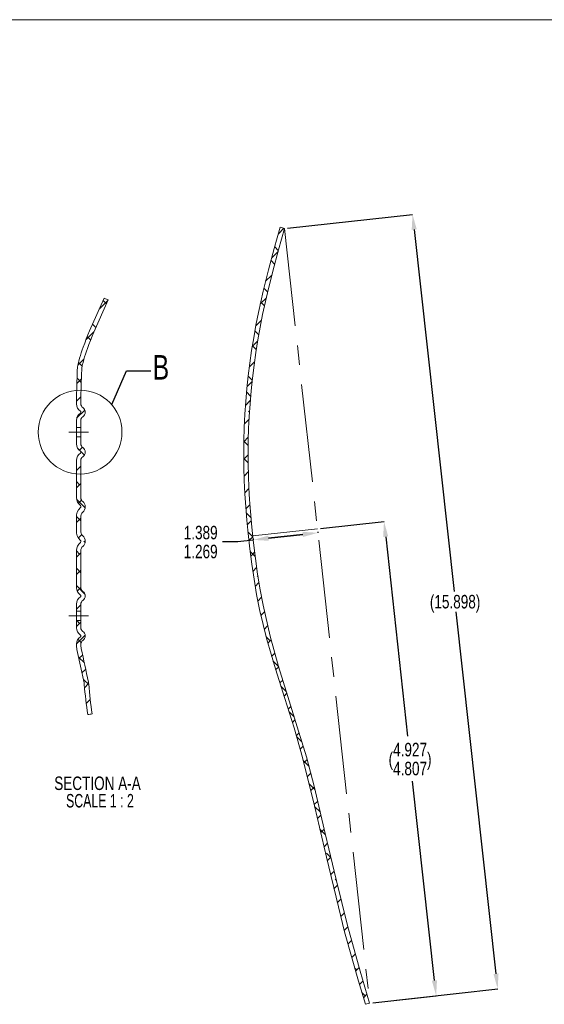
# Model space of a CAD drawing. Header units: inches. Extents: x 0 to 70.1, y 0 to 32.
# Tile 18 of 19: x 48.5 to 59.2, y 11.9 to 32. Entities that reach past the tile are written whole.
import ezdxf

# ---------------------------------------------------------------- set-up
doc = ezdxf.new("R2010")
doc.units = ezdxf.units.IN
doc.header["$LTSCALE"] = 4
doc.header["$MEASUREMENT"] = 0
doc.header["$PDSIZE"] = -1
doc.linetypes.add('CENTERX2', pattern=[0.8, 0.5, -0.1, 0.1, -0.1])
for name, color, linetype in [('BORDER', 7, 'Continuous'), ('CENTER', 4, 'Continuous'), ('DIMS', 150, 'Continuous'), ('GEOMETRY', 3, 'Continuous'), ('HATCH', 252, 'Continuous')]:
    doc.layers.add(name, color=color, linetype=linetype)
doc.styles.add('SLDTEXTSTYLE0', font='TXT', dxfattribs={"width": 0.75})
doc.styles.add('SLDTEXTSTYLE7', font='TXT', dxfattribs={"width": 0.681818})
doc.dimstyles.new('SLDDIMSTYLE10', dxfattribs={"dimtxt": 0.551181, "dimasz": 0.624, "dimexe": 0, "dimexo": 0.0625, "dimgap": 0.137795, "dimtad": 0, "dimtih": 1, "dimtoh": 1, "dimlfac": 0.0625, "dimrnd": 1e-09, "dimzin": 12, "dimdsep": 46, "dimtxsty": 'SLDTEXTSTYLE0', "dimsah": 1, "dimcen": 0, "dimadec": 0, "dimazin": 3, "dimtfac": 1, "dimtofl": 0, "dimtmove": 1, "dimatfit": 3, "dimfxl": 1, "dimfrac": 2, "dimtolj": 1, "dimtzin": 12, "dimarcsym": 0})
doc.dimstyles.new('SLDDIMSTYLE18', dxfattribs={"dimtxt": 0.551181, "dimasz": 0.624, "dimexe": 0, "dimexo": 0.0625, "dimgap": 0.137795, "dimtad": 0, "dimtih": 1, "dimtoh": 1, "dimdec": 3, "dimlfac": 0.5, "dimrnd": 1e-09, "dimzin": 12, "dimdsep": 46, "dimtxsty": 'SLDTEXTSTYLE0', "dimsah": 1, "dimcen": 0.09, "dimadec": 0, "dimazin": 3, "dimlim": 1, "dimtp": 0.06, "dimtm": 0.06, "dimtfac": 1, "dimtdec": 3, "dimtofl": 0, "dimtmove": 0, "dimatfit": 3, "dimfxl": 1, "dimfrac": 2, "dimtolj": 1, "dimtzin": 12, "dimarcsym": 0})
doc.dimstyles.new('SLDDIMSTYLE19', dxfattribs={"dimtxt": 0.275591, "dimasz": 0.312, "dimexe": 0, "dimexo": 0.0625, "dimgap": 0.068898, "dimtad": 0, "dimtih": 1, "dimtoh": 1, "dimdec": 3, "dimrnd": 1e-09, "dimzin": 12, "dimdsep": 46, "dimtxsty": 'SLDTEXTSTYLE0', "dimsah": 1, "dimcen": 0.09, "dimadec": 0, "dimazin": 3, "dimtfac": 1, "dimtdec": 3, "dimtofl": 0, "dimtmove": 0, "dimatfit": 3, "dimfxl": 1, "dimfrac": 2, "dimtolj": 1, "dimtzin": 12, "dimarcsym": 0})
doc.dimstyles.new('SLDDIMSTYLE20', dxfattribs={"dimtxt": 0.275591, "dimasz": 0.312, "dimexe": 0, "dimexo": 0.0625, "dimgap": 0.068898, "dimtad": 0, "dimtih": 1, "dimtoh": 1, "dimdec": 3, "dimrnd": 1e-09, "dimzin": 12, "dimdsep": 46, "dimtxsty": 'SLDTEXTSTYLE0', "dimsah": 1, "dimcen": 0.09, "dimadec": 0, "dimazin": 3, "dimlim": 1, "dimtp": 0.06, "dimtm": 0.06, "dimtfac": 1, "dimtdec": 3, "dimtofl": 0, "dimtmove": 0, "dimatfit": 3, "dimfxl": 1, "dimfrac": 2, "dimtolj": 1, "dimtzin": 12, "dimarcsym": 0})
pattern_1 = [(45, (26.9287, -1), (-0.1767767, 0.1767767), []), (135, (26.9287, -1), (-0.5303301, 0.1767767), [0.625, -0.375])]

# ---------------------------------------------------------------- blocks, each defined once
blk = doc.blocks.new('*D90')
at = {"layer": 'Defpoints', "color": 0}
for p in [(55.948, 21.763), (54.591, 21.613), (55.655, 11.937)]:
    blk.add_point(p, dxfattribs=at)
at = {"layer": 'DIMS', "color": 0, "linetype": 'Continuous', "lineweight": -2}
for p, q in [((54.653, 21.62), (55.948, 21.763)), ((55.982, 21.452), (56.43, 17.384)), ((56.978, 12.397), (56.531, 16.465)), ((55.717, 11.944), (57.012, 12.087))]:
    blk.add_line(p, q, dxfattribs=at)
at = {"layer": 'DIMS', "color": 0}
for points in [[(56.034, 21.458), (55.931, 21.447), (55.948, 21.763)], [(56.926, 12.391), (57.03, 12.402), (57.012, 12.087)]]:
    blk.add_solid(points, dxfattribs=at)
at = {"layer": 'DIMS', "color": 0, "lineweight": 18, "insert": (56.48, 17.247), "char_height": 0.276, "attachment_point": 2, "style": 'SLDTEXTSTYLE0'}
blk.add_mtext('\\A1;(\\S4.927^ 4.807;)', dxfattribs=at)
blk = doc.blocks.new('*D91')
at = {"layer": 'Defpoints', "color": 0}
for p in [(53.917, 27.74), (58.268, 12.225), (55.655, 11.937)]:
    blk.add_point(p, dxfattribs=at)
at = {"layer": 'DIMS', "color": 0, "linetype": 'Continuous', "lineweight": -2}
for p, q in [((53.979, 27.747), (56.531, 28.027)), ((56.565, 27.717), (57.377, 20.333)), ((58.234, 12.535), (57.422, 19.919)), ((55.717, 11.944), (58.268, 12.225))]:
    blk.add_line(p, q, dxfattribs=at)
at = {"layer": 'DIMS', "color": 0}
for points in [[(56.616, 27.723), (56.513, 27.711), (56.531, 28.027)], [(58.183, 12.529), (58.286, 12.541), (58.268, 12.225)]]:
    blk.add_solid(points, dxfattribs=at)
at = {"layer": 'DIMS', "color": 0, "lineweight": 18, "insert": (57.399, 20.264), "char_height": 0.27559, "attachment_point": 2, "style": 'SLDTEXTSTYLE0'}
blk.add_mtext('\\A1;(15.898)', dxfattribs=at)
blk = doc.blocks.new('*D92')
at = {"layer": 'Defpoints', "color": 0}
for p in [(54.591, 21.613), (53.27, 21.468), (53.279, 21.387)]:
    blk.add_point(p, dxfattribs=at)
at = {"layer": 'DIMS', "color": 0, "linetype": 'Continuous', "lineweight": -2}
for p, q in [((54.29, 21.498), (53.589, 21.421)), ((53.589, 21.421), (54.29, 21.498)), ((54.598, 21.551), (54.6, 21.532)), ((52.653, 21.352), (52.965, 21.352)), ((52.965, 21.352), (53.279, 21.387)), ((53.277, 21.406), (53.279, 21.387))]:
    blk.add_line(p, q, dxfattribs=at)
at = {"layer": 'DIMS', "color": 0}
for points in [[(54.295, 21.446), (54.284, 21.55), (54.6, 21.532)], [(53.583, 21.473), (53.595, 21.369), (53.279, 21.387)]]:
    blk.add_solid(points, dxfattribs=at)
at = {"layer": 'DIMS', "color": 0, "lineweight": 18, "insert": (52.206, 21.674), "char_height": 0.27559, "attachment_point": 2, "style": 'SLDTEXTSTYLE0'}
blk.add_mtext('\\A1;\\S1.389^ 1.269;', dxfattribs=at)

msp = doc.modelspace()

# ---------------------------------------------------------------- hatches: boundary and pattern name
at = {"layer": 'HATCH', "linetype": 'Continuous', "lineweight": 18}
h = msp.add_hatch(dxfattribs=at)
h.set_pattern_fill('ANSI38', color=256, scale=2, style=0)
h.set_pattern_definition(pattern_1)
edge = h.paths.add_edge_path(flags=0)
edge.add_spline(control_points=[(55.65489, 11.93733), (55.58888, 12.15449), (55.52326, 12.37177), (55.45978, 12.58969), (55.09984, 13.82537), (54.82876, 15.08528), (54.52754, 16.33658), (54.22634, 17.58783), (53.73142, 18.79052), (53.47981, 20.05267), (53.35385, 20.68451), (53.27541, 21.32612), (53.22104, 21.96809), (53.16663, 22.61046), (53.15898, 23.25833), (53.19603, 23.90193), (53.23631, 24.60176), (53.32736, 25.30062), (53.46963, 25.98702), (53.59201, 26.57745), (53.7505, 27.16024), (53.91709, 27.73975)], knot_values=[0.00720407, 0.00720407, 0.00720407, 0.00720407, 0.02449906, 0.02449906, 0.02449906, 0.12264492, 0.12264492, 0.12264492, 0.22085714, 0.22085714, 0.22085714, 0.26996885, 0.26996885, 0.26996885, 0.31917558, 0.31917558, 0.31917558, 0.37269094, 0.37269094, 0.37269094, 0.41865607, 0.41865607, 0.41865607, 0.41865607], weights=[1, 1, 1, 1, 1, 1, 1, 1, 1, 1, 1, 1, 1, 1, 1, 1, 1, 1, 1, 1, 1, 1], degree=3, periodic=0)
edge.add_spline(control_points=[(53.91709, 27.73975), (53.90253, 27.74398), (53.88796, 27.74821), (53.87339, 27.75244), (53.86611, 27.75456), (53.85883, 27.75667), (53.85154, 27.75878), (53.84455, 27.76082), (53.83755, 27.76285), (53.83056, 27.76488)], knot_values=[0, 0, 0, 0, 0.00115583, 0.00115583, 0.00115583, 0.00173375, 0.00173375, 0.00173375, 0.00228878, 0.00228878, 0.00228878, 0.00228878], weights=[1, 1, 1, 1, 1, 1, 1, 1, 1, 1], degree=3, periodic=0)
edge.add_spline(control_points=[(53.83056, 27.76488), (53.66493, 27.18884), (53.50721, 26.6096), (53.38502, 26.02281), (53.24303, 25.34095), (53.15077, 24.64691), (53.10878, 23.95169), (53.05988, 23.14209), (53.08729, 22.32577), (53.1739, 21.51932), (53.22983, 20.9985), (53.29979, 20.47805), (53.40563, 19.96504), (53.6171, 18.94008), (54.02211, 17.96398), (54.28282, 16.95042), (54.5434, 15.93735), (54.7662, 14.91491), (55.01608, 13.89915), (55.14105, 13.39113), (55.27764, 12.88582), (55.42626, 12.38421), (55.47296, 12.22658), (55.52057, 12.06922), (55.56837, 11.91192)], knot_values=[0.00827893, 0.00827893, 0.00827893, 0.00827893, 0.05395112, 0.05395112, 0.05395112, 0.10709883, 0.10709883, 0.10709883, 0.16906413, 0.16906413, 0.16906413, 0.20898826, 0.20898826, 0.20898826, 0.28888397, 0.28888397, 0.28888397, 0.36871224, 0.36871224, 0.36871224, 0.40864711, 0.40864711, 0.40864711, 0.42119321, 0.42119321, 0.42119321, 0.42119321], weights=[1, 1, 1, 1, 1, 1, 1, 1, 1, 1, 1, 1, 1, 1, 1, 1, 1, 1, 1, 1, 1, 1, 1, 1, 1], degree=3, periodic=0)
edge.add_spline(control_points=[(55.56837, 11.91192), (55.59723, 11.92034), (55.62607, 11.92881), (55.65489, 11.93733)], knot_values=[0.00017544, 0.00017544, 0.00017544, 0.00017544, 0.00246589, 0.00246589, 0.00246589, 0.00246589], weights=[1, 1, 1, 1], degree=3, periodic=0)
h = msp.add_hatch(dxfattribs=at)
h.set_pattern_fill('ANSI38', color=256, scale=2, style=0)
h.set_pattern_definition(pattern_1)
edge = h.paths.add_edge_path(flags=0)
edge.add_line((49.75966, 23.68131), (49.75966, 23.82581))
edge.add_arc((49.84966, 23.82581), 0.09, 123.673215, 180, ccw=False)
edge.add_arc((49.73766, 23.99392), 0.112, 303.673215, 416.326785)
edge.add_arc((49.84966, 24.16203), 0.09, 180, 236.326785, ccw=False)
edge.add_line((49.75966, 24.16203), (49.75966, 24.20794))
edge.add_spline(control_points=[(49.75966, 24.20794), (49.75966, 24.20972), (49.75964, 24.21149), (49.75962, 24.21327)], knot_values=[0, 0, 0, 0, 0.00013538, 0.00013538, 0.00013538, 0.00013538], weights=[1, 1, 1, 1], degree=3, periodic=0)
edge.add_spline(control_points=[(49.75962, 24.21327), (49.75852, 24.29067), (49.76187, 24.36807), (49.76421, 24.44544), (49.76652, 24.52156), (49.76899, 24.59767), (49.77139, 24.67379), (49.77331, 24.73449), (49.77518, 24.7952), (49.77693, 24.85591)], knot_values=[0.00006241, 0.00006241, 0.00006241, 0.00006241, 0.00596071, 0.00596071, 0.00596071, 0.01176321, 0.01176321, 0.01176321, 0.01639109, 0.01639109, 0.01639109, 0.01639109], weights=[1, 1, 1, 1, 1, 1, 1, 1, 1, 1], degree=3, periodic=0)
edge.add_spline(control_points=[(49.77693, 24.85591), (49.77785, 24.88768), (49.78205, 24.91952), (49.78953, 24.95041)], knot_values=[0, 0, 0, 0, 0.00242142, 0.00242142, 0.00242142, 0.00242142], weights=[1, 1, 1, 1], degree=3, periodic=0)
edge.add_spline(control_points=[(49.78953, 24.95041), (49.90197, 25.41457), (50.1268, 25.84446), (50.31702, 26.28253)], knot_values=[0.18430247, 0.18430247, 0.18430247, 0.18430247, 0.22126185, 0.22126185, 0.22126185, 0.22126185], weights=[1, 1, 1, 1], degree=3, periodic=0)
edge.add_spline(control_points=[(50.31702, 26.28253), (50.31008, 26.28558), (50.30315, 26.28863), (50.29621, 26.29168), (50.2858, 26.29625), (50.2754, 26.30082), (50.26499, 26.30539), (50.25486, 26.30984), (50.24473, 26.31429), (50.23459, 26.31873)], knot_values=[0, 0, 0, 0, 0.00057737, 0.00057737, 0.00057737, 0.00144344, 0.00144344, 0.00144344, 0.00228663, 0.00228663, 0.00228663, 0.00228663], weights=[1, 1, 1, 1, 1, 1, 1, 1, 1, 1], degree=3, periodic=0)
edge.add_spline(control_points=[(50.23459, 26.31873), (50.04299, 25.8772), (49.81691, 25.44388), (49.70278, 24.9763)], knot_values=[0.00571618, 0.00571618, 0.00571618, 0.00571618, 0.04238244, 0.04238244, 0.04238244, 0.04238244], weights=[1, 1, 1, 1], degree=3, periodic=0)
edge.add_spline(control_points=[(49.70278, 24.9763), (49.69337, 24.93779), (49.68811, 24.89805), (49.68696, 24.85842)], knot_values=[0, 0, 0, 0, 0.00302098, 0.00302098, 0.00302098, 0.00302098], weights=[1, 1, 1, 1], degree=3, periodic=0)
edge.add_spline(control_points=[(49.68696, 24.85842), (49.68582, 24.81869), (49.68462, 24.77895), (49.68339, 24.73922), (49.67902, 24.59794), (49.67375, 24.45668), (49.67061, 24.31536), (49.66985, 24.28091), (49.66914, 24.24645), (49.66963, 24.21199)], knot_values=[0.00152791, 0.00152791, 0.00152791, 0.00152791, 0.00455689, 0.00455689, 0.00455689, 0.0153279, 0.0153279, 0.0153279, 0.01795363, 0.01795363, 0.01795363, 0.01795363], weights=[1, 1, 1, 1, 1, 1, 1, 1, 1, 1], degree=3, periodic=0)
edge.add_spline(control_points=[(49.66963, 24.21199), (49.66965, 24.21064), (49.66966, 24.20929), (49.66966, 24.20794)], knot_values=[0, 0, 0, 0, 0.00010295, 0.00010295, 0.00010295, 0.00010295], weights=[1, 1, 1, 1], degree=3, periodic=0)
edge.add_line((49.66966, 24.20794), (49.66966, 24.16203))
edge.add_arc((49.84966, 24.16203), 0.18, 180, 236.326785)
edge.add_arc((49.73766, 23.99392), 0.022, -56.326785, 56.326785, ccw=False)
edge.add_arc((49.84966, 23.82581), 0.18, 123.673215, 180)
edge.add_line((49.66966, 23.82581), (49.66966, 23.68131))
edge.add_line((49.66966, 23.68131), (49.75966, 23.68131))
h = msp.add_hatch(dxfattribs=at)
h.set_pattern_fill('ANSI38', color=256, scale=2, style=0)
h.set_pattern_definition(pattern_1)
edge = h.paths.add_edge_path(flags=0)
edge.add_line((49.75966, 22.25083), (49.75966, 23.0096))
edge.add_arc((49.84966, 23.0096), 0.09, 123.673215, 180, ccw=False)
edge.add_arc((49.73766, 23.1777), 0.112, 303.673215, 416.326785)
edge.add_arc((49.84966, 23.34581), 0.09, 180, 236.326785, ccw=False)
edge.add_line((49.75966, 23.34581), (49.75966, 23.49031))
edge.add_line((49.75966, 23.49031), (49.66966, 23.49031))
edge.add_line((49.66966, 23.49031), (49.66966, 23.34581))
edge.add_arc((49.84966, 23.34581), 0.18, 180, 236.326785)
edge.add_arc((49.73766, 23.1777), 0.022, -56.326785, 56.326785, ccw=False)
edge.add_arc((49.84966, 23.0096), 0.18, 123.673215, 180)
edge.add_line((49.66966, 23.0096), (49.66966, 22.25083))
edge.add_spline(control_points=[(49.66966, 22.25083), (49.66966, 22.23337), (49.67192, 22.21577), (49.67628, 22.19886), (49.68184, 22.17734), (49.69094, 22.15645), (49.70297, 22.13775), (49.71398, 22.12065), (49.72768, 22.10499), (49.74335, 22.09202), (49.74548, 22.09026), (49.74765, 22.08855), (49.74985, 22.08688)], knot_values=[0.02387917, 0.02387917, 0.02387917, 0.02387917, 0.02522993, 0.02522993, 0.02522993, 0.02694788, 0.02694788, 0.02694788, 0.02851753, 0.02851753, 0.02851753, 0.02872889, 0.02872889, 0.02872889, 0.02872889], weights=[1, 1, 1, 1, 1, 1, 1, 1, 1, 1, 1, 1, 1], degree=3, periodic=0)
edge.add_spline(control_points=[(49.74985, 22.08688), (49.75017, 22.08665), (49.75047, 22.0864), (49.75077, 22.08615), (49.75312, 22.08417), (49.75509, 22.08166), (49.75652, 22.07893), (49.75804, 22.07606), (49.75901, 22.07286), (49.75942, 22.06964), (49.75982, 22.06655), (49.7597, 22.06335), (49.75909, 22.06029), (49.75854, 22.05756), (49.75759, 22.05487), (49.75625, 22.05241), (49.75508, 22.05027), (49.7536, 22.04826), (49.75185, 22.04654), (49.75122, 22.04592), (49.75055, 22.04533), (49.74985, 22.04479)], knot_values=[0.00213155, 0.00213155, 0.00213155, 0.00213155, 0.0021613, 0.0021613, 0.0021613, 0.00239836, 0.00239836, 0.00239836, 0.00264828, 0.00264828, 0.00264828, 0.00288764, 0.00288764, 0.00288764, 0.00310166, 0.00310166, 0.00310166, 0.00328878, 0.00328878, 0.00328878, 0.00335636, 0.00335636, 0.00335636, 0.00335636], weights=[1, 1, 1, 1, 1, 1, 1, 1, 1, 1, 1, 1, 1, 1, 1, 1, 1, 1, 1, 1, 1, 1], degree=3, periodic=0)
edge.add_spline(control_points=[(49.74985, 22.04479), (49.74573, 22.04158), (49.74174, 22.03818), (49.73792, 22.03462), (49.72246, 22.02022), (49.70947, 22.00283), (49.69954, 21.98419), (49.68719, 21.96104), (49.6792, 21.93533), (49.67477, 21.90947), (49.67096, 21.88723), (49.66966, 21.86453), (49.66966, 21.84196)], knot_values=[0.03815386, 0.03815386, 0.03815386, 0.03815386, 0.03855295, 0.03855295, 0.03855295, 0.04017711, 0.04017711, 0.04017711, 0.04219757, 0.04219757, 0.04219757, 0.04393519, 0.04393519, 0.04393519, 0.04393519], weights=[1, 1, 1, 1, 1, 1, 1, 1, 1, 1, 1, 1, 1], degree=3, periodic=0)
edge.add_line((49.66966, 21.84196), (49.66966, 21.57967))
edge.add_spline(control_points=[(49.66966, 21.57967), (49.66966, 21.5589), (49.67075, 21.53805), (49.6739, 21.51752), (49.67801, 21.49073), (49.6858, 21.46401), (49.69823, 21.43992), (49.70707, 21.4228), (49.71841, 21.4067), (49.73187, 21.39291), (49.73749, 21.38716), (49.74351, 21.38177), (49.74985, 21.37683)], knot_values=[0.00321189, 0.00321189, 0.00321189, 0.00321189, 0.00479801, 0.00479801, 0.00479801, 0.00688015, 0.00688015, 0.00688015, 0.00835358, 0.00835358, 0.00835358, 0.00896644, 0.00896644, 0.00896644, 0.00896644], weights=[1, 1, 1, 1, 1, 1, 1, 1, 1, 1, 1, 1, 1], degree=3, periodic=0)
edge.add_spline(control_points=[(49.74985, 21.37683), (49.75111, 21.37585), (49.75227, 21.37473), (49.75331, 21.37351), (49.7554, 21.37105), (49.75702, 21.36812), (49.75808, 21.36507), (49.75912, 21.36207), (49.75965, 21.35885), (49.75966, 21.35567), (49.75966, 21.35276), (49.75922, 21.34981), (49.75834, 21.34704), (49.75755, 21.34456), (49.75639, 21.34217), (49.75491, 21.34003), (49.75357, 21.33811), (49.75193, 21.33635), (49.75008, 21.33492), (49.75001, 21.33486), (49.74993, 21.3348), (49.74985, 21.33474)], knot_values=[0.00205801, 0.00205801, 0.00205801, 0.00205801, 0.00217998, 0.00217998, 0.00217998, 0.00242846, 0.00242846, 0.00242846, 0.00267203, 0.00267203, 0.00267203, 0.00289489, 0.00289489, 0.00289489, 0.00309364, 0.00309364, 0.00309364, 0.00327277, 0.00327277, 0.00327277, 0.00328001, 0.00328001, 0.00328001, 0.00328001], weights=[1, 1, 1, 1, 1, 1, 1, 1, 1, 1, 1, 1, 1, 1, 1, 1, 1, 1, 1, 1, 1, 1], degree=3, periodic=0)
edge.add_spline(control_points=[(49.74985, 21.33474), (49.73734, 21.32529), (49.72595, 21.31417), (49.71607, 21.30198), (49.70134, 21.2838), (49.68963, 21.26276), (49.68178, 21.24072), (49.67394, 21.21866), (49.66974, 21.19496), (49.66966, 21.17155), (49.66966, 21.1713), (49.66966, 21.17104), (49.66966, 21.17079)], knot_values=[0.02515286, 0.02515286, 0.02515286, 0.02515286, 0.02636319, 0.02636319, 0.02636319, 0.02816882, 0.02816882, 0.02816882, 0.02997482, 0.02997482, 0.02997482, 0.02999405, 0.02999405, 0.02999405, 0.02999405], weights=[1, 1, 1, 1, 1, 1, 1, 1, 1, 1, 1, 1, 1], degree=3, periodic=0)
edge.add_line((49.66966, 21.17079), (49.66966, 20.41203))
edge.add_arc((49.84966, 20.41203), 0.18, 180, 236.326785)
edge.add_arc((49.73766, 20.24392), 0.022, -56.326785, 56.326785, ccw=False)
edge.add_arc((49.84966, 20.07581), 0.18, 123.673215, 180)
edge.add_line((49.66966, 20.07581), (49.66966, 19.93131))
edge.add_line((49.66966, 19.93131), (49.75966, 19.93131))
edge.add_line((49.75966, 19.93131), (49.75966, 20.07581))
edge.add_arc((49.84966, 20.07581), 0.09, 123.673215, 180, ccw=False)
edge.add_arc((49.73766, 20.24392), 0.112, 303.673215, 416.326785)
edge.add_arc((49.84966, 20.41203), 0.09, 180, 236.326785, ccw=False)
edge.add_line((49.75966, 20.41203), (49.75966, 21.17079))
edge.add_spline(control_points=[(49.75966, 21.17079), (49.75966, 21.17625), (49.76009, 21.18173), (49.76096, 21.18711), (49.76278, 21.19841), (49.76655, 21.20957), (49.772, 21.21963), (49.77746, 21.2297), (49.78479, 21.23898), (49.79342, 21.24651), (49.79546, 21.24828), (49.79757, 21.24997), (49.79975, 21.25156)], knot_values=[0.0012778, 0.0012778, 0.0012778, 0.0012778, 0.00169197, 0.00169197, 0.00169197, 0.00256414, 0.00256414, 0.00256414, 0.00343826, 0.00343826, 0.00343826, 0.00364233, 0.00364233, 0.00364233, 0.00364233], weights=[1, 1, 1, 1, 1, 1, 1, 1, 1, 1, 1, 1, 1], degree=3, periodic=0)
edge.add_spline(control_points=[(49.79975, 21.25156), (49.80786, 21.25745), (49.81521, 21.26451), (49.8215, 21.27232), (49.82959, 21.28237), (49.83609, 21.29389), (49.84069, 21.30594), (49.84563, 21.31888), (49.84852, 21.33275), (49.84938, 21.34658), (49.85033, 21.36193), (49.84881, 21.3776), (49.84509, 21.39252), (49.841, 21.40893), (49.83415, 21.4249), (49.82497, 21.43911), (49.81798, 21.44994), (49.8095, 21.45997), (49.79975, 21.46841)], knot_values=[0.00022282, 0.00022282, 0.00022282, 0.00022282, 0.0009859, 0.0009859, 0.0009859, 0.00196744, 0.00196744, 0.00196744, 0.0030211, 0.0030211, 0.0030211, 0.00419199, 0.00419199, 0.00419199, 0.0054825, 0.0054825, 0.0054825, 0.00646385, 0.00646385, 0.00646385, 0.00646385], weights=[1, 1, 1, 1, 1, 1, 1, 1, 1, 1, 1, 1, 1, 1, 1, 1, 1, 1, 1], degree=3, periodic=0)
edge.add_spline(control_points=[(49.79975, 21.46841), (49.79617, 21.47151), (49.79283, 21.47491), (49.78976, 21.47853), (49.78182, 21.48789), (49.77561, 21.49887), (49.7711, 21.51029), (49.76456, 21.52685), (49.76133, 21.54482), (49.76018, 21.56259), (49.75982, 21.56827), (49.75966, 21.57397), (49.75966, 21.57967)], knot_values=[0.02438875, 0.02438875, 0.02438875, 0.02438875, 0.02473919, 0.02473919, 0.02473919, 0.02565344, 0.02565344, 0.02565344, 0.02698244, 0.02698244, 0.02698244, 0.02740483, 0.02740483, 0.02740483, 0.02740483], weights=[1, 1, 1, 1, 1, 1, 1, 1, 1, 1, 1, 1, 1], degree=3, periodic=0)
edge.add_line((49.75966, 21.57967), (49.75966, 21.84196))
edge.add_spline(control_points=[(49.75966, 21.84196), (49.75966, 21.8575), (49.76087, 21.87318), (49.76419, 21.88837), (49.76675, 21.90009), (49.77061, 21.91166), (49.77606, 21.92235), (49.78155, 21.93311), (49.78884, 21.94323), (49.79773, 21.95141), (49.7984, 21.95202), (49.79907, 21.95263), (49.79975, 21.95322)], knot_values=[0.00339834, 0.00339834, 0.00339834, 0.00339834, 0.00457407, 0.00457407, 0.00457407, 0.00546896, 0.00546896, 0.00546896, 0.00637472, 0.00637472, 0.00637472, 0.00644148, 0.00644148, 0.00644148, 0.00644148], weights=[1, 1, 1, 1, 1, 1, 1, 1, 1, 1, 1, 1, 1], degree=3, periodic=0)
edge.add_spline(control_points=[(49.79975, 21.95322), (49.80647, 21.95903), (49.81258, 21.9656), (49.818, 21.97264), (49.82658, 21.98378), (49.83358, 21.99629), (49.83876, 22.00937), (49.84497, 22.02509), (49.84869, 22.04206), (49.84949, 22.05895), (49.85031, 22.0763), (49.84804, 22.09411), (49.84252, 22.11058), (49.83747, 22.12564), (49.8295, 22.14006), (49.81916, 22.15212), (49.81342, 22.15881), (49.80688, 22.16489), (49.79975, 22.17007)], knot_values=[0.002552, 0.002552, 0.002552, 0.002552, 0.00322934, 0.00322934, 0.00322934, 0.00430111, 0.00430111, 0.00430111, 0.00559502, 0.00559502, 0.00559502, 0.00692726, 0.00692726, 0.00692726, 0.00814605, 0.00814605, 0.00814605, 0.00881886, 0.00881886, 0.00881886, 0.00881886], weights=[1, 1, 1, 1, 1, 1, 1, 1, 1, 1, 1, 1, 1, 1, 1, 1, 1, 1, 1], degree=3, periodic=0)
edge.add_spline(control_points=[(49.79975, 22.17007), (49.79714, 22.17197), (49.79463, 22.17401), (49.79223, 22.17617), (49.78482, 22.18286), (49.77842, 22.19084), (49.77341, 22.19948), (49.76799, 22.20883), (49.76405, 22.21919), (49.76183, 22.22978), (49.76039, 22.23668), (49.75966, 22.24378), (49.75966, 22.25083)], knot_values=[0.00120822, 0.00120822, 0.00120822, 0.00120822, 0.00145251, 0.00145251, 0.00145251, 0.00221236, 0.00221236, 0.00221236, 0.00303577, 0.00303577, 0.00303577, 0.00357284, 0.00357284, 0.00357284, 0.00357284], weights=[1, 1, 1, 1, 1, 1, 1, 1, 1, 1, 1, 1, 1], degree=3, periodic=0)
h = msp.add_hatch(dxfattribs=at)
h.set_pattern_fill('ANSI38', color=256, scale=2, style=0)
h.set_pattern_definition(pattern_1)
edge = h.paths.add_edge_path(flags=0)
edge.add_arc((49.73766, 19.4277), 0.112, 303.673215, 416.326785)
edge.add_arc((49.84966, 19.59581), 0.09, 180, 236.326785, ccw=False)
edge.add_line((49.75966, 19.59581), (49.75966, 19.74031))
edge.add_line((49.75966, 19.74031), (49.66966, 19.74031))
edge.add_line((49.66966, 19.74031), (49.66966, 19.59581))
edge.add_arc((49.84966, 19.59581), 0.18, 180, 236.326785)
edge.add_arc((49.73766, 19.4277), 0.022, -56.326785, 56.326785, ccw=False)
edge.add_arc((49.84966, 19.2596), 0.18, 123.673215, 180)
edge.add_line((49.66966, 19.2596), (49.66966, 19.25233))
edge.add_spline(control_points=[(49.66966, 19.25233), (49.66966, 19.21842), (49.67341, 19.1843), (49.68079, 19.1512)], knot_values=[0, 0, 0, 0, 0.0025843, 0.0025843, 0.0025843, 0.0025843], weights=[1, 1, 1, 1], degree=3, periodic=0)
edge.add_spline(control_points=[(49.68079, 19.1512), (49.70589, 19.03854), (49.72999, 18.92566), (49.75381, 18.81273), (49.77802, 18.69794), (49.80186, 18.58308), (49.82552, 18.46818)], knot_values=[0.00103606, 0.00103606, 0.00103606, 0.00103606, 0.00983097, 0.00983097, 0.00983097, 0.01876986, 0.01876986, 0.01876986, 0.01876986], weights=[1, 1, 1, 1, 1, 1, 1], degree=3, periodic=0)
edge.add_spline(control_points=[(49.82552, 18.46818), (49.82788, 18.45675), (49.82958, 18.44517), (49.83062, 18.43355)], knot_values=[0, 0, 0, 0, 0.00088929, 0.00088929, 0.00088929, 0.00088929], weights=[1, 1, 1, 1], degree=3, periodic=0)
edge.add_spline(control_points=[(49.83062, 18.43355), (49.84881, 18.22915), (49.86997, 18.02474), (49.9028, 17.82217)], knot_values=[0.20681385, 0.20681385, 0.20681385, 0.20681385, 0.22222324, 0.22222324, 0.22222324, 0.22222324], weights=[1, 1, 1, 1], degree=3, periodic=0)
edge.add_spline(control_points=[(49.9028, 17.82217), (49.91021, 17.82341), (49.91762, 17.82465), (49.92503, 17.82589), (49.93614, 17.82775), (49.94726, 17.82961), (49.95837, 17.83148), (49.96948, 17.83334), (49.98059, 17.83521), (49.99171, 17.83708)], knot_values=[0, 0, 0, 0, 0.00057242, 0.00057242, 0.00057242, 0.00143106, 0.00143106, 0.00143106, 0.0022897, 0.0022897, 0.0022897, 0.0022897], weights=[1, 1, 1, 1, 1, 1, 1, 1, 1, 1], degree=3, periodic=0)
edge.add_spline(control_points=[(49.99171, 17.83708), (49.95911, 18.03716), (49.93829, 18.2391), (49.92033, 18.44101)], knot_values=[0.002846, 0.002846, 0.002846, 0.002846, 0.01829239, 0.01829239, 0.01829239, 0.01829239], weights=[1, 1, 1, 1], degree=3, periodic=0)
edge.add_spline(control_points=[(49.92033, 18.44101), (49.91896, 18.45631), (49.91672, 18.47157), (49.91362, 18.48662)], knot_values=[0, 0, 0, 0, 0.00117082, 0.00117082, 0.00117082, 0.00117082], weights=[1, 1, 1, 1], degree=3, periodic=0)
edge.add_spline(control_points=[(49.91362, 18.48662), (49.89728, 18.56596), (49.88085, 18.64528), (49.86428, 18.72457), (49.84732, 18.80571), (49.83022, 18.88682), (49.81286, 18.96788), (49.79836, 19.03556), (49.78369, 19.10321), (49.76863, 19.17077)], knot_values=[0.00058754, 0.00058754, 0.00058754, 0.00058754, 0.00676024, 0.00676024, 0.00676024, 0.01307672, 0.01307672, 0.01307672, 0.01835121, 0.01835121, 0.01835121, 0.01835121], weights=[1, 1, 1, 1, 1, 1, 1, 1, 1, 1], degree=3, periodic=0)
edge.add_spline(control_points=[(49.76863, 19.17077), (49.76268, 19.19747), (49.75966, 19.22498), (49.75966, 19.25233)], knot_values=[0, 0, 0, 0, 0.00208416, 0.00208416, 0.00208416, 0.00208416], weights=[1, 1, 1, 1], degree=3, periodic=0)
edge.add_line((49.75966, 19.25233), (49.75966, 19.2596))
edge.add_arc((49.84966, 19.2596), 0.09, 123.673215, 180, ccw=False)

# ---------------------------------------------------------------- linework, layer by layer
at = {"layer": 'BORDER', "linetype": 'Continuous', "lineweight": 18}
msp.add_line((69.92871, 32), (27.92871, 32), dxfattribs=at)
at = {"layer": 'CENTER', "linetype": 'CENTERX2', "lineweight": 18}
for p, q in [((53.91709, 27.73976), (55.65489, 11.93733)), ((54.59082, 21.6133), (53.27001, 21.46805))]:
    msp.add_line(p, q, dxfattribs=at)
at = {"layer": 'CENTER', "linetype": 'CENTERX2', "lineweight": 18, "ltscale": 2}
for p, q in [((49.91714, 23.58581), (49.51218, 23.58581)), ((49.91714, 19.83581), (49.51218, 19.83581))]:
    msp.add_line(p, q, dxfattribs=at)
at = {"layer": 'DIMS', "linetype": 'Continuous', "lineweight": 18}
msp.add_circle((49.74432, 23.58581), 0.85542, dxfattribs=at)
at = {"layer": 'GEOMETRY', "linetype": 'Continuous', "lineweight": 18}
for p, q in [((49.66966, 24.20794), (49.66963, 24.21199)), ((49.66966, 24.20794), (49.66966, 24.16203)), ((49.75966, 24.20794), (49.75962, 24.21327)), ((49.75966, 24.20794), (49.75966, 24.16203)), ((49.66966, 23.68131), (49.66966, 23.82581)), ((49.75966, 23.68131), (49.75966, 23.82581)), ((49.66966, 23.68131), (49.75966, 23.68131)), ((49.66966, 23.68131), (49.66966, 23.49031)), ((49.75966, 23.68131), (49.75966, 23.49031)), ((49.75966, 23.49031), (49.66966, 23.49031)), ((49.66966, 23.34581), (49.66966, 23.49031)), ((49.75966, 23.34581), (49.75966, 23.49031)), ((49.66966, 23.0096), (49.66966, 22.25083)), ((49.75966, 23.0096), (49.75966, 22.25083)), ((49.66966, 21.57967), (49.66966, 21.84196)), ((49.75966, 21.57967), (49.75966, 21.84196)), ((49.66966, 21.17079), (49.66966, 20.41203)), ((49.75966, 21.17079), (49.75966, 20.41203)), ((49.66966, 19.93131), (49.66966, 20.07581)), ((49.66966, 19.93131), (49.75966, 19.93131)), ((49.66966, 19.93131), (49.66966, 19.74031)), ((49.75966, 19.93131), (49.75966, 20.07581)), ((49.75966, 19.93131), (49.75966, 19.74031)), ((49.75966, 19.74031), (49.66966, 19.74031)), ((49.66966, 19.59581), (49.66966, 19.74031)), ((49.75966, 19.59581), (49.75966, 19.74031)), ((49.66966, 19.2596), (49.66966, 19.25233)), ((49.75966, 19.2596), (49.75966, 19.25233)), ((55.56837, 11.91192), (55.65489, 11.93733))]:
    msp.add_line(p, q, dxfattribs=at)
at = {"layer": 'GEOMETRY', "linetype": 'Continuous', "lineweight": 18, "flags": 128}
for points in [[(55.56837, 11.91192), (55.42626, 12.38421), (55.28164, 12.88702), (55.14494, 13.39207), (55.01608, 13.89915), (54.77282, 14.91654), (54.53321, 15.93482), (54.28282, 16.95042), (54.11178, 17.55475), (53.92233, 18.15423), (53.73067, 18.75301), (53.55304, 19.35524), (53.40563, 19.96504), (53.34626, 20.27368), (53.29444, 20.58377), (53.24915, 20.89497), (53.20931, 21.20693), (53.1739, 21.51932), (53.14724, 21.78848), (53.12512, 22.05823), (53.10766, 22.32844), (53.095, 22.59898), (53.0873, 22.8697), (53.08468, 23.14046), (53.0873, 23.41114), (53.09528, 23.6816), (53.10878, 23.95169), (53.12688, 24.21232), (53.14969, 24.47271), (53.1772, 24.73274), (53.2094, 24.99226), (53.24629, 25.25116), (53.28786, 25.50931), (53.33411, 25.76657), (53.38502, 26.02281), (53.48289, 26.46156), (53.5915, 26.89788), (53.70825, 27.33218), (53.83056, 27.76488)], [(55.65489, 11.93733), (55.45978, 12.58969), (55.20463, 13.52048), (54.97164, 14.45728), (54.74966, 15.397), (54.52754, 16.33658), (54.36282, 16.95866), (54.17795, 17.57564), (53.98508, 18.19054), (53.79634, 18.80634), (53.62387, 19.42605), (53.47981, 20.05267), (53.42068, 20.36936), (53.36882, 20.68742), (53.32358, 21.00658), (53.2843, 21.32659), (53.25034, 21.64718), (53.22104, 21.96809), (53.20282, 22.20922), (53.18897, 22.45075), (53.17945, 22.69256), (53.17424, 22.93455), (53.17331, 23.17659), (53.17665, 23.41858), (53.18423, 23.6604), (53.19603, 23.90193), (53.21352, 24.1643), (53.23577, 24.42644), (53.26279, 24.68822), (53.29459, 24.94951), (53.33116, 25.21017), (53.37252, 25.47006), (53.41868, 25.72906), (53.46963, 25.98702), (53.56775, 26.42848), (53.67678, 26.86748), (53.79411, 27.30444), (53.91709, 27.73975)], [(53.91709, 27.73976), (53.89524, 27.7461), (53.87339, 27.75244), (53.85154, 27.75878), (53.83056, 27.76488)], [(49.70278, 24.9763), (49.71749, 25.03408), (49.73331, 25.09157), (49.75021, 25.14875), (49.76818, 25.20578), (49.78708, 25.26252), (49.80684, 25.31896), (49.83808, 25.4036), (49.87083, 25.48766), (49.90488, 25.57131), (49.93995, 25.65453), (50.23459, 26.31873)], [(50.31702, 26.28253), (50.29621, 26.29168), (50.2806, 26.29853), (50.26499, 26.30539), (50.24938, 26.31224), (50.23459, 26.31873)], [(49.78953, 24.95041), (49.80403, 25.00775), (49.81966, 25.06481), (49.83638, 25.12155), (49.85418, 25.17814), (49.87291, 25.23444), (49.89251, 25.29044), (49.92352, 25.37442), (49.95603, 25.45783), (49.98983, 25.54083), (50.02464, 25.62341), (50.31702, 26.28253)], [(49.82552, 18.46818), (49.75381, 18.81273), (49.68079, 19.1512)]]:
    msp.add_lwpolyline(points, dxfattribs=at)
at = {"layer": 'GEOMETRY', "linetype": 'Continuous', "lineweight": 18}
for centre, radius, start, end in [((50.25288, 24.84252), 0.56613, 166.331312, 178.390536), ((50.2343, 24.84301), 0.45755, 166.424862, 178.384154), ((86.05248, 23.55962), 36.3887, 177.954546, 178.972754), ((85.41008, 23.57444), 35.65618, 177.940368, 178.973417), ((49.84966, 24.16203), 0.18, 180, 236.326785), ((49.84966, 24.16203), 0.09, 180, 236.326785), ((49.84966, 23.82581), 0.18, 123.673215, 180), ((49.73766, 23.99392), 0.022, 303.673215, 56.326785), ((49.73766, 23.99392), 0.112, 303.673215, 56.326785), ((49.84966, 23.82581), 0.09, 123.673215, 180), ((49.84966, 23.34581), 0.18, 180, 236.326785), ((49.84966, 23.34581), 0.09, 180, 236.326785), ((49.84966, 23.0096), 0.18, 123.673215, 180), ((49.73766, 23.1777), 0.022, 303.673215, 56.326785), ((49.73766, 23.1777), 0.112, 303.673215, 56.326785), ((49.84966, 23.0096), 0.09, 123.673215, 180), ((49.87639, 22.25037), 0.20674, 179.872179, 232.260251), ((49.85963, 22.25013), 0.09998, 179.599985, 233.20813), ((49.7084, 22.06164), 0.14178, 310.114862, 49.885138), ((49.90697, 21.8654), 0.23847, 131.212008, 185.64151), ((49.73247, 22.06584), 0.0273, 309.552251, 50.447749), ((49.89755, 21.85511), 0.13852, 134.91078, 185.450304), ((49.90808, 21.55666), 0.23953, 174.489418, 228.657064), ((49.8988, 21.56696), 0.13973, 174.782089, 224.856827), ((49.87647, 21.17122), 0.20681, 127.749733, 180.117837), ((49.73246, 21.35579), 0.0273, 309.565219, 50.434781), ((49.70844, 21.35998), 0.14175, 310.104023, 49.895977), ((49.85964, 21.17149), 0.09999, 126.794015, 180.39787), ((49.84966, 20.41203), 0.18, 180, 236.326785), ((49.84966, 20.41203), 0.09, 180, 236.326785), ((49.73766, 20.24392), 0.112, 303.673215, 56.326785), ((49.84966, 20.07581), 0.18, 123.673215, 180), ((49.73766, 20.24392), 0.022, 303.673215, 56.326785), ((49.84966, 20.07581), 0.09, 123.673215, 180), ((49.84966, 19.59581), 0.18, 180, 236.326785), ((49.84966, 19.59581), 0.09, 180, 236.326785), ((49.73766, 19.4277), 0.112, 303.673215, 56.326785), ((49.84966, 19.2596), 0.18, 123.673215, 180), ((49.73766, 19.4277), 0.022, 303.673215, 56.326785), ((49.84966, 19.2596), 0.09, 123.673215, 180), ((50.1347, 19.25233), 0.46504, 180.000189, 192.560811), ((50.13469, 19.25233), 0.37503, 180.000189, 192.561115), ((3.51513, 9.01113), 47.35615, 11.542214, 12.388358), ((49.51879, 18.40528), 0.40313, 5.085637, 11.640655), ((49.5254, 18.40636), 0.30643, 5.089731, 11.639787), ((58.0857, 19.0983), 8.2818, 184.603894, 188.863897), ((57.98177, 19.08764), 8.08734, 184.586053, 188.895445), ((41.0367, 70.95878), 53.87121, 279.472811, 279.568687)]:
    msp.add_arc(centre, radius, start, end, dxfattribs=at)

# ---------------------------------------------------------------- texts
at = {"layer": 'DIMS', "linetype": 'Continuous', "lineweight": 18}
for s, insert, char_height, attachment_point, style in [('B', (51.2279, 25.15787), 0.5, 1, 'SLDTEXTSTYLE0'), ('SECTION A-A', (50.10003, 16.55958), 0.2755906, 2, 'SLDTEXTSTYLE0'), ('SCALE 1 : 2', (50.14979, 16.20322), 0.2755906, 2, 'SLDTEXTSTYLE7')]:
    msp.add_mtext(s, dxfattribs=dict(at, insert=insert, char_height=char_height, attachment_point=attachment_point, style=style))

# ---------------------------------------------------------------- dimensions: what is measured, and where the dimension line sits
dim = msp.add_linear_dim(base=(58.2683, 12.22473), p1=(53.91709, 27.73975), p2=(55.65489, 11.93733), angle=276.275624, text='(<>)', dimstyle='SLDDIMSTYLE19', dxfattribs=at)
dim.commit()
dim.dimension.update_dxf_attribs({"geometry": '*D91', "text_midpoint": (57.3994, 20.12594), "dimtype": 160})
dim = msp.add_linear_dim(base=(55.94812, 21.76256), p1=(55.65489, 11.93733), p2=(54.59082, 21.6133), angle=276.275624, text='(<>)', dimstyle='SLDDIMSTYLE18', override={"dimtxt": 0.276, "dimasz": 0.312}, dxfattribs=at)
dim.commit()
dim.dimension.update_dxf_attribs({"geometry": '*D90', "text_midpoint": (56.48015, 16.92458), "dimtype": 160})
dim = msp.add_linear_dim(base=(53.27894, 21.3868), p1=(54.59082, 21.6133), p2=(53.27001, 21.46805), angle=6.275624, dimstyle='SLDDIMSTYLE20', dxfattribs=at)
dim.commit()
dim.dimension.update_dxf_attribs({"geometry": '*D92', "text_midpoint": (52.20559, 21.35232), "dimtype": 160})

# ---------------------------------------------------------------- leaders
at = {"layer": 'DIMS', "linetype": 'Continuous', "lineweight": 18, "has_arrowhead": 0}
msp.add_leader([(50.39046, 24.14639), (50.68853, 24.83878), (51.18853, 24.83878)], dimstyle='SLDDIMSTYLE10', dxfattribs=at)

doc.saveas('drawing.dxf')
